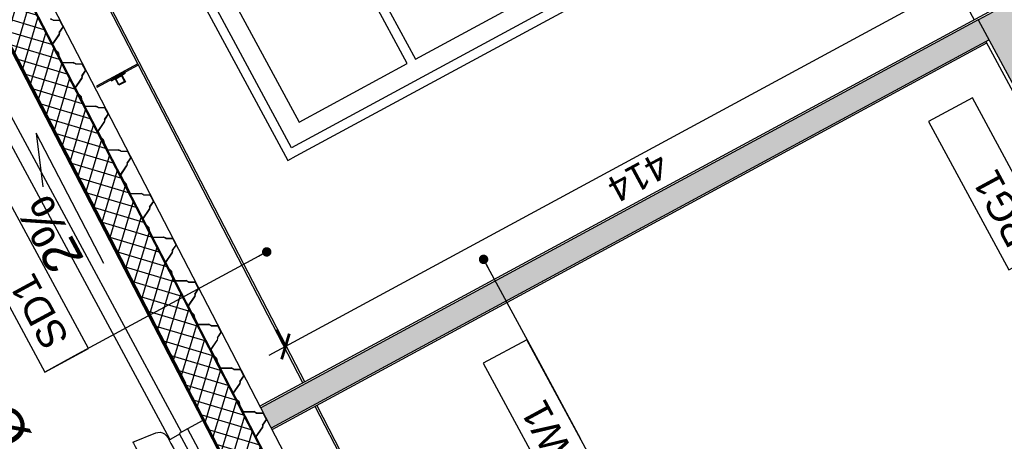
# Model space of a CAD drawing. Header units: millimetres. Extents: x -667476 to -405070, y -32043 to 330643.
# Tile 34 of 55: x -458517 to -453304, y 62082 to 64312. Entities that reach past the tile are written whole.
import ezdxf

# ---------------------------------------------------------------- set-up
doc = ezdxf.new("R2010")
doc.units = ezdxf.units.MM
doc.header["$LTSCALE"] = 10
doc.linetypes.add('DASHED', pattern=[19.05, 12.7, -6.35])
doc.linetypes.add('DASHED2', pattern=[0.375, 0.25, -0.125])
for name, color, linetype in [('01 - UWAGI', 2, 'Continuous'), ('01-konstukcja', 7, 'Continuous'), ('01-tynk', 250, 'Continuous'), ('01-warstwy scian', 252, 'Continuous'), ('02-element ponizej', 250, 'Continuous'), ('02-izolacja wodna', 3, 'DASHED2'), ('04 - hatch czarny', 250, 'Continuous'), ('04 - hatch sciany', 250, 'Continuous'), ('04-hatch czarny', 250, 'Continuous'), ('05 - grafika', 251, 'Continuous'), ('05-grafika', 251, 'Continuous'), ('05-tekst', 1, 'Continuous'), ('05-wymiary PB', 3, 'Continuous'), ('06-elewacja cienka', 250, 'Continuous'), ('07-przekroj cienki', 250, 'Continuous')]:
    doc.layers.add(name, color=color, linetype=linetype)
doc.styles.add('1-100', font='arial.ttf', dxfattribs={"height": 200})
doc.styles.add('1-50', font='arial.ttf', dxfattribs={"height": 100})
doc.styles.get("Standard").update_dxf_attribs({"font": 'arial.ttf'})
doc.dimstyles.new('1-100', dxfattribs={"dimtxt": 140, "dimasz": 100, "dimexe": 100, "dimexo": 300, "dimgap": 30, "dimtad": 1, "dimdec": 0, "dimlfac": 0.1, "dimtxsty": 'Standard', "dimblk": 'ARCHTICK', "dimcen": 0.09, "dimdle": 100, "dimclre": 252, "dimadec": 0, "dimazin": 0, "dimtfac": 1, "dimtdec": 0, "dimtmove": 0, "dimatfit": 3, "dimfxl": 1, "dimfxlon": 1, "dimarcsym": 0})
doc.dimstyles.new('1-50', dxfattribs={"dimtxt": 100, "dimasz": 50, "dimexe": 100, "dimexo": 75, "dimgap": 30, "dimtad": 1, "dimdec": 0, "dimlfac": 0.1, "dimtxsty": 'Standard', "dimblk": 'ARCHTICK', "dimcen": 250, "dimdle": 30, "dimclre": 252, "dimadec": 0, "dimazin": 0, "dimtfac": 1, "dimtdec": 0, "dimtmove": 0, "dimatfit": 3, "dimfxl": 50, "dimfxlon": 1, "dimarcsym": 0})

# ---------------------------------------------------------------- blocks, each defined once
blk = doc.blocks.new('wyw1')
at = {"layer": '06-elewacja cienka'}
for p, q in [((13218.3, -17690.6), (13203.4, -17736)), ((13222.2, -17685.3), (13218.3, -17690.6)), ((13228.5, -17683.3), (13222.2, -17685.3)), ((13231.5, -17683.3), (13228.5, -17683.3)), ((13240.2, -17683.3), (13231.5, -17683.3)), ((13254.1, -17683.3), (13240.2, -17683.3)), ((13272.2, -17683.3), (13254.1, -17683.3)), ((13293.3, -17683.3), (13272.2, -17683.3)), ((13315.9, -17683.3), (13293.3, -17683.3)), ((13338.5, -17683.3), (13315.9, -17683.3)), ((13359.6, -17683.3), (13338.5, -17683.3)), ((13377.6, -17683.3), (13359.6, -17683.3)), ((13391.5, -17683.3), (13377.6, -17683.3)), ((13400.3, -17683.3), (13391.5, -17683.3)), ((13403.2, -17683.3), (13400.3, -17683.3)), ((13403.2, -17683.3), (13409.5, -17685.3)), ((13409.5, -17685.3), (13413.4, -17690.6)), ((13413.4, -17690.6), (13428.4, -17736)), ((13134.8, -17736), (13128.4, -17736)), ((13128.4, -17736), (13142.3, -17865.2)), ((13153.5, -17736), (13134.8, -17736)), ((13183.3, -17736), (13153.5, -17736)), ((13222.1, -17736), (13183.3, -17736)), ((13267.4, -17736), (13222.1, -17736)), ((13315.9, -17736), (13267.4, -17736)), ((13364.4, -17736), (13315.9, -17736)), ((13409.6, -17736), (13364.4, -17736)), ((13448.5, -17736), (13409.6, -17736)), ((13478.3, -17736), (13448.5, -17736)), ((13497, -17736), (13478.3, -17736)), ((13503.4, -17736), (13489.5, -17865.2)), ((13503.4, -17736), (13497, -17736)), ((13142.3, -17865.2), (13145.1, -17877.1)), ((13145.1, -17877.1), (13150.7, -17887.9)), ((13486.7, -17877.1), (13481, -17887.9)), ((13489.5, -17865.2), (13486.7, -17877.1)), ((13150.7, -17887.9), (13158.9, -17897.1)), ((13158.9, -17897.1), (13169, -17904.1)), ((13169, -17904.1), (13180.6, -17908.5)), ((13180.6, -17908.5), (13192.9, -17910)), ((13197.1, -17910), (13192.9, -17910)), ((13209.4, -17910), (13197.1, -17910)), ((13198, -17910), (13205.6, -17913.1)), ((13205.6, -17913.1), (13208.7, -17920.5)), ((13208.7, -17973.3), (13208.7, -17920.5)), ((13228.9, -17910), (13209.4, -17910)), ((13254.4, -17910), (13228.9, -17910)), ((13284.1, -17910), (13254.4, -17910)), ((13315.9, -17910), (13284.1, -17910)), ((13347.7, -17910), (13315.9, -17910)), ((13377.4, -17910), (13347.7, -17910)), ((13402.8, -17910), (13377.4, -17910)), ((13422.4, -17910), (13402.8, -17910)), ((13434.7, -17910), (13422.4, -17910)), ((13426.2, -17913.1), (13423, -17920.5)), ((13423, -17973.3), (13423, -17920.5)), ((13433.7, -17910), (13426.2, -17913.1)), ((13438.9, -17910), (13434.7, -17910)), ((13451.2, -17908.5), (13438.9, -17910)), ((13462.7, -17904.1), (13451.2, -17908.5)), ((13472.9, -17897.1), (13462.7, -17904.1)), ((13481, -17887.9), (13472.9, -17897.1)), ((13428.4, -17973.3), (13203.4, -17973.3)), ((13203.4, -18023.3), (13203.4, -17973.3)), ((13428.4, -18023.3), (13428.4, -17973.3)), ((13428.4, -18023.3), (13203.4, -18023.3)), ((13203.4, -18120), (13203.4, -18023.3)), ((13428.4, -18115.5), (13428.4, -18023.3))]:
    blk.add_line(p, q, dxfattribs=at)
blk = doc.blocks.new('sciana1')
at = {"layer": '05-grafika'}
blk.add_lwpolyline([(595.5, 0), (0, 0), (0, -175.4), (595.5, -175.4)], close=True, dxfattribs=at)
at = {"layer": '05-tekst', "style": '1-50', "flags": 12}
blk.add_attdef('NAZWA_PRZEGRODY', (40.6, -133.4), '', height=100, dxfattribs=at)
blk = doc.blocks.new('_ArchTick')
at = {"color": 0, "linetype": 'ByBlock', "const_width": 0.15}
blk.add_lwpolyline([(-0.5, -0.5), (0.5, 0.5)], dxfattribs=at)
blk = doc.blocks.new('*D455')
at = {"layer": '05-wymiary PB', "color": 0, "lineweight": -2, "transparency": 16777216}
blk.add_line((-453382.1, 64597.9), (-457197.9, 62535.7), dxfattribs=at)
at = {"layer": '05-wymiary PB', "color": 252, "lineweight": -2, "transparency": 16777216}
for p, q in [((-453470, 64550.4), (-453517.6, 64638.4)), ((-457109.9, 62583.2), (-457157.5, 62671.2))]:
    blk.add_line(p, q, dxfattribs=at)
at = {"layer": 'Defpoints', "color": 0, "transparency": 16777216}
for p in [(-453363.7, 64353.6), (-457109.9, 62583.2), (-457008.3, 62395.2)]:
    blk.add_point(p, dxfattribs=at)
at = {"layer": '05-wymiary PB', "color": 0, "lineweight": -2, "transparency": 16777216, "xscale": 100, "yscale": 100, "zscale": 100}
for p, rotation in [((-453470, 64550.4), 28.38890749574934), ((-457109.9, 62583.2), 208.3889074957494)]:
    blk.add_blockref('_ArchTick', p, dxfattribs=dict(at, rotation=rotation))
at = {"layer": '05-wymiary PB', "color": 0, "transparency": 16777216, "insert": (-455242.3, 63478.6), "char_height": 140, "attachment_point": 5, "rotation": 208.3889}
blk.add_mtext('414', dxfattribs=at)

msp = doc.modelspace()

# ---------------------------------------------------------------- hatches: boundary and pattern name
at = {"layer": '04 - hatch czarny', "linetype": 'Continuous'}
h = msp.add_hatch(dxfattribs=at)
h.set_pattern_fill('ANSI37', color=256, scale=20, angle=180, style=0)
h.set_pattern_definition([(253.38891, (-485631.39, 22422.84), (60.84997, -18.15299), []), (343.38891, (-485631.39, 22422.84), (18.15299, 60.84997), [])])
h.paths.add_polyline_path([(-456296.9, 60222.2), (-456468.5, 60129.4), (-459868.6, 66692), (-459697.5, 66784.5)])
at = {"layer": '04 - hatch sciany'}
h = msp.add_hatch(color=256, dxfattribs=at)
h.dxf.hatch_style = 1
h.paths.add_polyline_path([(-452376.9, 62340.7), (-452271.3, 62397.8), (-453252.4, 64214.8), (-453070.3, 64313.3), (-454056.7, 66138.8), (-453588, 66392.1), (-454168, 67465.4), (-454637.6, 67211.6), (-455602.8, 68997.5), (-455899.3, 68837.2), (-455828, 68705.3), (-455739.1, 68753.3), (-455227.2, 67847.8), (-455219.2, 67852.1), (-455196.9, 67810.8), (-455126.5, 67848.8), (-455148.8, 67890.2), (-455140, 67894.9), (-455092.5, 67806.9), (-455101.3, 67802.2), (-455123.6, 67843.5), (-455194, 67805.5), (-455171.7, 67764.1), (-455178.8, 67760.3), (-454762.8, 67024.6), (-454714.5, 67050.7), (-454693.1, 67011.1), (-454302.4, 67222.3), (-453865, 66412.9), (-454255.7, 66201.8), (-454234.3, 66162.2), (-454282.6, 66136.1), (-453895, 65385), (-453887.9, 65388.8), (-453865.6, 65347.5), (-453795.2, 65385.5), (-453817.5, 65426.9), (-453808.8, 65431.6), (-453761.2, 65343.7), (-453770, 65338.9), (-453792.4, 65380.3), (-453862.7, 65342.2), (-453840.4, 65300.9), (-453850, 65295.7), (-453363.7, 64353.6), (-453442, 64311.3)])
h = msp.add_hatch(color=256, dxfattribs=at)
h.dxf.hatch_style = 1
h.paths.add_polyline_path([(-453384.7, 64205.8), (-453441.7, 64311.4), (-453529.7, 64263.9), (-457241.3, 62258), (-457186.1, 62151.4)])
at = {"layer": '04-hatch czarny', "true_color": 0x000000}
h = msp.add_hatch(dxfattribs=at)
h.set_pattern_fill('ANSI33', color=18, scale=10, angle=360, style=0)
h.set_pattern_definition([(343.38891, (-347857.89, 73165.55), (18.152992, 60.84997), []), (343.38891, (-347836.54, 73126.05), (18.152992, 60.84997), [31.75, -15.875])])
h.paths.add_polyline_path([(-452376.9, 62340.7), (-452271.3, 62397.8), (-453254.6, 64213.7), (-453072.5, 64312.1), (-454056.7, 66138.8), (-453588, 66392.1), (-454168, 67465.4), (-454637.6, 67211.6), (-455602.8, 68997.5), (-455899.3, 68837.2), (-455828, 68705.3), (-455739.1, 68753.3), (-455227.2, 67847.8), (-455219.2, 67852.1), (-455196.9, 67810.8), (-455126.5, 67848.8), (-455148.8, 67890.2), (-455140, 67894.9), (-455092.5, 67806.9), (-455101.3, 67802.2), (-455123.6, 67843.5), (-455194, 67805.5), (-455171.7, 67764.1), (-455178.8, 67760.3), (-454762.8, 67024.6), (-454714.5, 67050.7), (-454693.1, 67011.1), (-454302.4, 67222.3), (-453865, 66412.9), (-454255.7, 66201.8), (-454234.3, 66162.2), (-454282.6, 66136.1), (-453895, 65385), (-453887.9, 65388.8), (-453865.6, 65347.5), (-453795.2, 65385.5), (-453817.5, 65426.9), (-453808.8, 65431.6), (-453761.2, 65343.7), (-453770, 65338.9), (-453792.4, 65380.3), (-453862.7, 65342.2), (-453840.4, 65300.9), (-453850, 65295.7), (-453363.7, 64353.6), (-453442, 64311.3)])

# ---------------------------------------------------------------- linework, layer by layer
at = {"layer": '01-konstukcja'}
msp.add_line((-453442, 64311.3), (-453363.7, 64353.6), dxfattribs=at)
at = {"layer": '01-konstukcja', "extrusion": (-1.60813e-09, -8.69112e-10, 1), "elevation": 0}
msp.add_lwpolyline([(-453442, 64311.3), (-452363.8, 62316.6)], dxfattribs=at)
at = {"layer": '01-konstukcja'}
for points in [[(-458110.6, 63960.3), (-458107.8, 63955.1), (-457888.7, 64073.5), (-457891.6, 64078.7)], [(-457957, 64029.7), (-457959.9, 64035), (-458034.7, 63994.6), (-458031.8, 63989.3)], [(-457993, 63964.8), (-458012, 64000), (-457976.8, 64019), (-457957.8, 63983.8)], [(-457978, 64015), (-457961.9, 63985), (-457991.8, 63968.9), (-458008, 63998.8)]]:
    msp.add_lwpolyline(points, close=True, dxfattribs=at)
at = {"layer": '01-tynk'}
for p, q in [((-453368.4, 64362.4), (-457245.9, 62266.8)), ((-453397.8, 64187.4), (-457181.5, 62142.5))]:
    msp.add_line(p, q, dxfattribs=at)
at = {"layer": '01-tynk', "extrusion": (-1.60813e-09, -8.69112e-10, 1), "elevation": 0}
msp.add_lwpolyline([(-453402.6, 64196.2), (-452394.5, 62331.2)], dxfattribs=at)
at = {"layer": '01-warstwy scian'}
for p, q in [((-457017.3, 62390.4), (-459377.7, 66946)), ((-459368.7, 66950.8), (-457008.3, 62395.2)), ((-459692.5, 66787.2), (-456292.6, 60224.5)), ((-459610.8, 66831.4), (-456210.7, 60268.8)), ((-458340.8, 64308.6), (-458353.3, 64315.1)), ((-458340.4, 64310.1), (-458352.9, 64316.6)), ((-458340.8, 64308.6), (-458305.2, 64308.2)), ((-458340.4, 64310.1), (-458304.3, 64309.7)), ((-458296.4, 64291.3), (-458305.2, 64308.2)), ((-458295.1, 64292), (-458304.3, 64309.7)), ((-458287.7, 64274.3), (-458296.4, 64291.3)), ((-458285.9, 64274.2), (-458295.1, 64292)), ((-453442, 64311.3), (-457241.3, 62258)), ((-458343.2, 64182.6), (-458309.7, 64231.1)), ((-458341.4, 64182.5), (-458308.3, 64230.5)), ((-458307.9, 64245), (-458309.7, 64231.1)), ((-458306.4, 64244.5), (-458308.3, 64230.5)), ((-458307.9, 64245), (-458287.7, 64274.3)), ((-458306.4, 64244.5), (-458285.9, 64274.2)), ((-458324.8, 64147.1), (-458343.2, 64182.6)), ((-458323.6, 64148), (-458341.4, 64182.5)), ((-453384.7, 64205.8), (-457186.1, 62151.4)), ((-458313.4, 64136.1), (-458324.8, 64147.1)), ((-458312, 64136.8), (-458323.6, 64148)), ((-458313.4, 64136.1), (-458311, 64120.4)), ((-458312, 64136.8), (-458309.5, 64120.9)), ((-453472.7, 64158.3), (-457186.1, 62151.4)), ((-458311, 64120.4), (-458292.6, 64084.9)), ((-458309.5, 64120.9), (-458291.7, 64086.4)), ((-458292.6, 64084.9), (-458233.7, 64084.3)), ((-458291.7, 64086.4), (-458233.3, 64085.8)), ((-458221.2, 64077.8), (-458233.7, 64084.3)), ((-458220.8, 64079.3), (-458233.3, 64085.8)), ((-458221.2, 64077.8), (-458185.6, 64077.4)), ((-458220.8, 64079.3), (-458184.7, 64078.9)), ((-458176.8, 64060.4), (-458185.6, 64077.4)), ((-458175.5, 64061.1), (-458184.7, 64078.9)), ((-458188.2, 64014.2), (-458168.1, 64043.5)), ((-458186.8, 64013.6), (-458166.3, 64043.3)), ((-458168.1, 64043.5), (-458176.8, 64060.4)), ((-458166.3, 64043.3), (-458175.5, 64061.1)), ((-458223.6, 63951.7), (-458190.1, 64000.2)), ((-458221.8, 63951.6), (-458188.7, 63999.7)), ((-458188.2, 64014.2), (-458190.1, 64000.2)), ((-458186.8, 64013.6), (-458188.7, 63999.7)), ((-458205.2, 63916.2), (-458223.6, 63951.7)), ((-458204, 63917.1), (-458221.8, 63951.6)), ((-458193.8, 63905.2), (-458205.2, 63916.2)), ((-458192.4, 63905.9), (-458204, 63917.1)), ((-458193.8, 63905.2), (-458191.4, 63889.6)), ((-458192.4, 63905.9), (-458189.9, 63890.1)), ((-458191.4, 63889.6), (-458173, 63854.1)), ((-458189.9, 63890.1), (-458172.1, 63855.6)), ((-458173, 63854.1), (-458114.1, 63853.4)), ((-458172.1, 63855.6), (-458113.7, 63854.9)), ((-458101.6, 63846.9), (-458114.1, 63853.4)), ((-458101.2, 63848.4), (-458113.7, 63854.9)), ((-458101.6, 63846.9), (-458066, 63846.5)), ((-458101.2, 63848.4), (-458065.1, 63848)), ((-458068.6, 63783.3), (-458048.4, 63812.6)), ((-458067.2, 63782.8), (-458046.7, 63812.5)), ((-458057.2, 63829.6), (-458066, 63846.5)), ((-458055.9, 63830.3), (-458065.1, 63848)), ((-458048.4, 63812.6), (-458057.2, 63829.6)), ((-458046.7, 63812.5), (-458055.9, 63830.3)), ((-458104, 63720.9), (-458070.5, 63769.4)), ((-458102.2, 63720.8), (-458069.1, 63768.8)), ((-458068.6, 63783.3), (-458070.5, 63769.4)), ((-458067.2, 63782.8), (-458069.1, 63768.8)), ((-458085.6, 63685.4), (-458104, 63720.9)), ((-458084.4, 63686.3), (-458102.2, 63720.8)), ((-458074.2, 63674.3), (-458085.6, 63685.4)), ((-458072.8, 63675.1), (-458084.4, 63686.3)), ((-458074.2, 63674.3), (-458071.8, 63658.7)), ((-458072.8, 63675.1), (-458070.3, 63659.2)), ((-458071.8, 63658.7), (-458053.4, 63623.2)), ((-458070.3, 63659.2), (-458052.5, 63624.7)), ((-458053.4, 63623.2), (-457994.4, 63622.6)), ((-458052.5, 63624.7), (-457994.1, 63624.1)), ((-457982, 63616.1), (-457994.4, 63622.6)), ((-457981.6, 63617.6), (-457994.1, 63624.1)), ((-457982, 63616.1), (-457946.4, 63615.7)), ((-457981.6, 63617.6), (-457945.5, 63617.2)), ((-457937.6, 63598.7), (-457946.4, 63615.7)), ((-457936.3, 63599.4), (-457945.5, 63617.2)), ((-457949, 63552.5), (-457950.9, 63538.5)), ((-457947.6, 63551.9), (-457949.5, 63538)), ((-457949, 63552.5), (-457928.8, 63581.7)), ((-457947.6, 63551.9), (-457927.1, 63581.6)), ((-457928.8, 63581.7), (-457937.6, 63598.7)), ((-457927.1, 63581.6), (-457936.3, 63599.4)), ((-457984.4, 63490), (-457950.9, 63538.5)), ((-457982.6, 63489.9), (-457949.5, 63538)), ((-457966, 63454.5), (-457984.4, 63490)), ((-457964.7, 63455.4), (-457982.6, 63489.9)), ((-457954.6, 63443.5), (-457966, 63454.5)), ((-457953.2, 63444.2), (-457964.7, 63455.4)), ((-457954.6, 63443.5), (-457952.2, 63427.9)), ((-457953.2, 63444.2), (-457950.7, 63428.3)), ((-457952.2, 63427.9), (-457933.8, 63392.4)), ((-457950.7, 63428.3), (-457932.8, 63393.8)), ((-457932.8, 63393.8), (-457874.5, 63393.2)), ((-457862, 63386.7), (-457874.5, 63393.2)), ((-457933.8, 63392.4), (-457874.8, 63391.7)), ((-457862.4, 63385.2), (-457874.8, 63391.7)), ((-457862.4, 63385.2), (-457826.8, 63384.8)), ((-457862, 63386.7), (-457825.9, 63386.3)), ((-457829.4, 63321.6), (-457809.2, 63350.9)), ((-457828, 63321), (-457807.5, 63350.8)), ((-457818, 63367.9), (-457826.8, 63384.8)), ((-457816.7, 63368.5), (-457825.9, 63386.3)), ((-457809.2, 63350.9), (-457818, 63367.9)), ((-457807.5, 63350.8), (-457816.7, 63368.5)), ((-457864.8, 63259.2), (-457831.3, 63307.7)), ((-457863, 63259.1), (-457829.9, 63307.1)), ((-457829.4, 63321.6), (-457831.3, 63307.7)), ((-457828, 63321), (-457829.9, 63307.1)), ((-457846.4, 63223.6), (-457864.8, 63259.2)), ((-457845.1, 63224.6), (-457863, 63259.1)), ((-457835, 63212.6), (-457846.4, 63223.6)), ((-457833.6, 63213.4), (-457845.1, 63224.6)), ((-457835, 63212.6), (-457832.6, 63197)), ((-457833.6, 63213.4), (-457831.1, 63197.5)), ((-457832.6, 63197), (-457814.2, 63161.5)), ((-457831.1, 63197.5), (-457813.2, 63163)), ((-457814.2, 63161.5), (-457755.2, 63160.8)), ((-457813.2, 63163), (-457754.9, 63162.3)), ((-457742.8, 63154.3), (-457755.2, 63160.8)), ((-457742.4, 63155.8), (-457754.9, 63162.3)), ((-457742.8, 63154.3), (-457707.2, 63154)), ((-457742.4, 63155.8), (-457706.3, 63155.4)), ((-457698.4, 63137), (-457707.2, 63154)), ((-457697.1, 63137.7), (-457706.3, 63155.4)), ((-457689.6, 63120), (-457698.4, 63137)), ((-457687.9, 63119.9), (-457697.1, 63137.7)), ((-457709.8, 63090.7), (-457711.7, 63076.8)), ((-457708.4, 63090.2), (-457710.3, 63076.3)), ((-457709.8, 63090.7), (-457689.6, 63120)), ((-457708.4, 63090.2), (-457687.9, 63119.9)), ((-457745.2, 63028.3), (-457711.7, 63076.8)), ((-457726.7, 62992.8), (-457745.2, 63028.3)), ((-457743.4, 63028.2), (-457710.3, 63076.3)), ((-457725.5, 62993.7), (-457743.4, 63028.2)), ((-457715.4, 62981.8), (-457726.7, 62992.8)), ((-457714, 62982.5), (-457725.5, 62993.7)), ((-457715.4, 62981.8), (-457712.9, 62966.2)), ((-457714, 62982.5), (-457711.5, 62966.6)), ((-457712.9, 62966.2), (-457694.5, 62930.6)), ((-457711.5, 62966.6), (-457693.6, 62932.1)), ((-457694.5, 62930.6), (-457635.6, 62930)), ((-457693.6, 62932.1), (-457635.2, 62931.5)), ((-457623.2, 62923.5), (-457635.6, 62930)), ((-457622.8, 62925), (-457635.2, 62931.5)), ((-457622.8, 62925), (-457586.7, 62924.6)), ((-457577.5, 62906.8), (-457586.7, 62924.6)), ((-457623.2, 62923.5), (-457587.6, 62923.1)), ((-457590.2, 62859.9), (-457570, 62889.2)), ((-457588.8, 62859.3), (-457568.3, 62889.1)), ((-457578.8, 62906.1), (-457587.6, 62923.1)), ((-457570, 62889.2), (-457578.8, 62906.1)), ((-457568.3, 62889.1), (-457577.5, 62906.8)), ((-457625.5, 62797.5), (-457592.1, 62846)), ((-457623.8, 62797.3), (-457590.7, 62845.4)), ((-457590.2, 62859.9), (-457592.1, 62846)), ((-457588.8, 62859.3), (-457590.7, 62845.4)), ((-457607.1, 62761.9), (-457625.5, 62797.5)), ((-457605.9, 62762.8), (-457623.8, 62797.3)), ((-457595.8, 62750.9), (-457607.1, 62761.9)), ((-457594.4, 62751.6), (-457605.9, 62762.8)), ((-457595.8, 62750.9), (-457593.3, 62735.3)), ((-457594.4, 62751.6), (-457591.9, 62735.8)), ((-457593.3, 62735.3), (-457574.9, 62699.8)), ((-457591.9, 62735.8), (-457574, 62701.3)), ((-457574.9, 62699.8), (-457516, 62699.1)), ((-457574, 62701.3), (-457515.6, 62700.6)), ((-457503.6, 62692.6), (-457516, 62699.1)), ((-457503.2, 62694.1), (-457515.6, 62700.6)), ((-457503.6, 62692.6), (-457468, 62692.2)), ((-457503.2, 62694.1), (-457467.1, 62693.7)), ((-457459.2, 62675.3), (-457468, 62692.2)), ((-457457.9, 62676), (-457467.1, 62693.7)), ((-457450.4, 62658.3), (-457459.2, 62675.3)), ((-457448.7, 62658.2), (-457457.9, 62676)), ((-457505.9, 62566.6), (-457472.5, 62615.1)), ((-457504.2, 62566.5), (-457471, 62614.6)), ((-457470.6, 62629), (-457472.5, 62615.1)), ((-457469.2, 62628.5), (-457471, 62614.6)), ((-457470.6, 62629), (-457450.4, 62658.3)), ((-457469.2, 62628.5), (-457448.7, 62658.2)), ((-457487.5, 62531.1), (-457505.9, 62566.6)), ((-457486.3, 62532), (-457504.2, 62566.5)), ((-457476.2, 62520.1), (-457487.5, 62531.1)), ((-457474.8, 62520.8), (-457486.3, 62532)), ((-457476.2, 62520.1), (-457473.7, 62504.4)), ((-457474.8, 62520.8), (-457472.3, 62504.9)), ((-457473.7, 62504.4), (-457455.3, 62468.9)), ((-457472.3, 62504.9), (-457454.4, 62470.4)), ((-457455.3, 62468.9), (-457396.4, 62468.3)), ((-457454.4, 62470.4), (-457396, 62469.8)), ((-457383.9, 62461.8), (-457396.4, 62468.3)), ((-457383.6, 62463.3), (-457396, 62469.8)), ((-457383.9, 62461.8), (-457348.4, 62461.4)), ((-457383.6, 62463.3), (-457347.5, 62462.9)), ((-457339.6, 62444.4), (-457348.4, 62461.4)), ((-457338.3, 62445.1), (-457347.5, 62462.9)), ((-457351, 62398.2), (-457330.8, 62427.5)), ((-457349.6, 62397.6), (-457329.1, 62427.4)), ((-457330.8, 62427.5), (-457339.6, 62444.4)), ((-457329.1, 62427.4), (-457338.3, 62445.1)), ((-457386.3, 62335.7), (-457352.9, 62384.3)), ((-457384.6, 62335.6), (-457351.4, 62383.7)), ((-457351, 62398.2), (-457352.9, 62384.3)), ((-457349.6, 62397.6), (-457351.4, 62383.7)), ((-457367.9, 62300.2), (-457386.3, 62335.7)), ((-457366.7, 62301.1), (-457384.6, 62335.6)), ((-457356.6, 62289.2), (-457367.9, 62300.2)), ((-457355.2, 62289.9), (-457366.7, 62301.1)), ((-457356.6, 62289.2), (-457354.1, 62273.6)), ((-457355.2, 62289.9), (-457352.7, 62274.1)), ((-457354.1, 62273.6), (-457335.7, 62238.1)), ((-457352.7, 62274.1), (-457334.8, 62239.6)), ((-455986.7, 60401.2), (-456952.9, 62266)), ((-456943.9, 62270.9), (-455977.7, 60406)), ((-457335.7, 62238.1), (-457276.8, 62237.4)), ((-457334.8, 62239.6), (-457276.4, 62238.9)), ((-457264.3, 62230.9), (-457276.8, 62237.4)), ((-457264, 62232.4), (-457276.4, 62238.9)), ((-457264.3, 62230.9), (-457228.8, 62230.5)), ((-457264, 62232.4), (-457227.8, 62232)), ((-457231.4, 62167.3), (-457211.2, 62196.6)), ((-457230, 62166.8), (-457209.4, 62196.5)), ((-457220, 62213.6), (-457228.8, 62230.5)), ((-457218.6, 62214.3), (-457227.8, 62232)), ((-457211.2, 62196.6), (-457220, 62213.6)), ((-457209.4, 62196.5), (-457218.6, 62214.3)), ((-457266.7, 62104.9), (-457233.3, 62153.4)), ((-457265, 62104.8), (-457231.8, 62152.8)), ((-457231.4, 62167.3), (-457233.3, 62153.4)), ((-457230, 62166.8), (-457231.8, 62152.8)), ((-457248.3, 62069.4), (-457266.7, 62104.9)), ((-457247.1, 62070.3), (-457265, 62104.8))]:
    msp.add_line(p, q, dxfattribs=at)
for points in [[(-456296.9, 60222.2), (-459697.5, 66784.5)], [(-456468.5, 60129.4), (-459868.6, 66692)], [(-456522.4, 60168.5), (-456514, 60195.5), (-459647.3, 66243.3)], [(-456518, 60165.9), (-456508.6, 60196), (-459642.9, 66245.6)]]:
    msp.add_lwpolyline(points, dxfattribs=at)
at = {"layer": '02-element ponizej', "linetype": 'DASHED', "extrusion": (-1.60813e-09, -8.69112e-10, 1), "elevation": 0}
msp.add_lwpolyline([(-453419.9, 65818), (-452047.7, 63278.8)], dxfattribs=at)
at = {"layer": '02-element ponizej'}
msp.add_lwpolyline([(-453974.6, 65255), (-453464.2, 64310.6)], dxfattribs=at)
at = {"layer": '02-izolacja wodna', "ltscale": 15, "const_width": 5}
for points in [[(-460219.8, 66831.9), (-460054.6, 66526.2), (-459915.8, 66601.1), (-459853, 66563.2), (-459637.9, 66231.1), (-456511.3, 60195.7), (-456520.2, 60166.5), (-456595.2, 60126), (-456423, 59807.3)], [(-460215.4, 66834.2), (-460052.6, 66532.9), (-459915.7, 66606.9), (-459849.3, 66566.8), (-459633.5, 66233.5), (-456505.9, 60196.2), (-456516, 60163.1), (-456588.4, 60124), (-456418.6, 59809.7)], [(-456294.7, 60223.3), (-459695.3, 66785.7)]]:
    msp.add_lwpolyline(points, dxfattribs=at)
at = {"layer": '05 - grafika'}
msp.add_lwpolyline([(-458072, 63021.8), (-458430.6, 63710.9), (-458394.8, 63427.5)], dxfattribs=at)
at = {"layer": '06-elewacja cienka'}
for p, q in [((-458571.6, 66294.3), (-457097.7, 63567.2)), ((-457077.5, 63634.9), (-458503.9, 66274.1)), ((-453899.1, 65352.7), (-457077.5, 63634.9)), ((-457053.7, 63590.9), (-453875.3, 65308.7)), ((-456777.8, 64763.1), (-456421.3, 64103.3)), ((-456465.2, 64079.5), (-456821.8, 64739.3)), ((-457393.7, 64430.2), (-457037.1, 63770.4)), ((-456421.3, 64103.3), (-455849.4, 64412.3)), ((-457659.8, 62130.6), (-458712.3, 64078)), ((-457037.1, 63770.4), (-456465.2, 64079.5)), ((-457722, 62093.1), (-458745.4, 63986.8)), ((-457097.7, 63567.2), (-457053.7, 63590.9))]:
    msp.add_line(p, q, dxfattribs=at)
at = {"layer": '07-przekroj cienki'}
msp.add_line((-459658.5, 66286.6), (-457639.8, 62390.2), dxfattribs=at)

# ---------------------------------------------------------------- block references
at = {"layer": '01 - UWAGI', "rotation": 118.3889074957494}
msp.add_blockref('wyw1', (-467100.3, 41764.5), dxfattribs=at)
at = {"layer": '05-tekst'}
ref = msp.add_blockref('sciana1', (-453279.8, 62988), dxfattribs=dict(at, xscale=1.5, yscale=1.5, zscale=1.5, rotation=118.3889074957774))
ref.add_attrib('NAZWA_PRZEGRODY', 'PG1', (-453147, 63163.3), dxfattribs={"height": 150, "rotation": 118.3889, "style": '1-100'})
ref = msp.add_blockref('sciana1', (-458384.8, 62448.1), dxfattribs=dict(at, xscale=1.5, yscale=1.5, zscale=1.5, rotation=118.3889074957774))
ref.add_attrib('NAZWA_PRZEGRODY', 'SD1', (-458252, 62623.4), dxfattribs={"height": 150, "rotation": 118.3889, "style": '1-100'})
ref = msp.add_blockref('sciana1', (-455638.3, 61708.3), dxfattribs=dict(at, xscale=1.5, yscale=1.5, zscale=1.5, rotation=118.3889074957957))
ref.add_attrib('NAZWA_PRZEGRODY', 'MW1', (-455505.5, 61883.6), dxfattribs={"height": 150, "rotation": 118.3889, "style": '1-100'})

# ---------------------------------------------------------------- texts
at = {"layer": '05-tekst', "insert": (-458923.4, 61859.6), "char_height": 200, "attachment_point": 1, "rotation": 118.3889, "style": '1-100'}
msp.add_mtext_dynamic_manual_height_columns('{\\fArial|b0|i0|c238|p38;wywietrzak WLO %%C160}', width=2187.357, gutter_width=500, heights=[0], dxfattribs=at)
at = {"layer": '05-tekst', "insert": (-458348.6, 62950.1), "char_height": 200, "width": 656.167, "attachment_point": 1, "rotation": 118.3889, "style": '1-100'}
msp.add_mtext('2%', dxfattribs=at)

# ---------------------------------------------------------------- dimensions: what is measured, and where the dimension line sits
at = {"layer": '05-wymiary PB'}
dim = msp.add_linear_dim(base=(-457109.9, 62583.2), p1=(-453363.7, 64353.6), p2=(-457008.3, 62395.2), angle=208.3889, dimstyle='1-100', dxfattribs=at)
dim.commit()
dim.dimension.update_dxf_attribs({"geometry": '*D455', "text_midpoint": (-455242.3, 63478.6)})

# ---------------------------------------------------------------- leaders
at = {"layer": '05 - grafika'}
for points in [[(-457209.2, 63083.5), (-458230.4, 62531.5), (-458384.8, 62448.1)], [(-456061, 63044), (-455772.9, 62510.9), (-455548.4, 62095.4)]]:
    msp.add_leader(points, dimstyle='1-50', override={"dimgap": 100, "dimtad": 0, "dimldrblk": 'Dot'}, dxfattribs=at)

doc.saveas('drawing.dxf')
